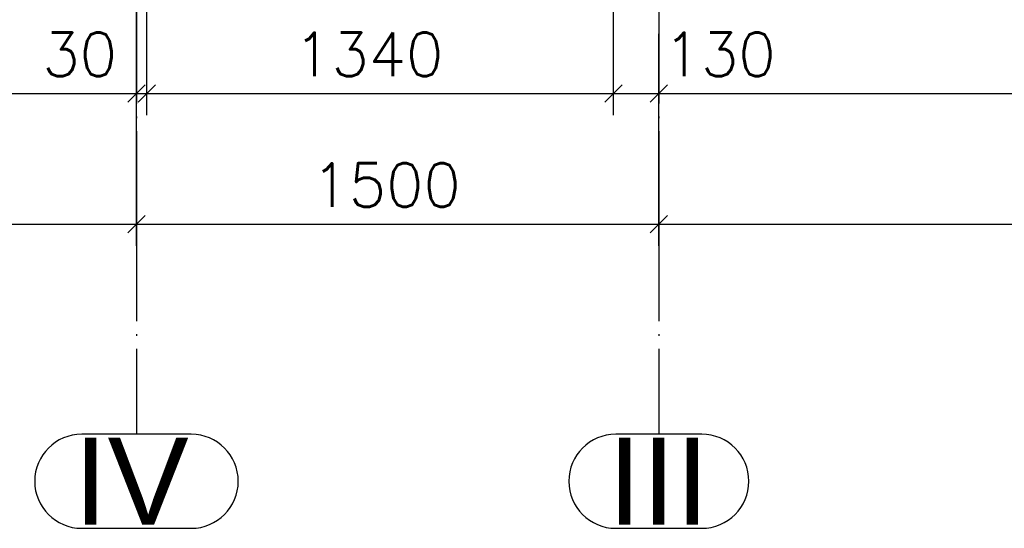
# Paper-space layout '450x700' of a CAD drawing. Header units: millimetres. Extents: x 0 to 420, y 0 to 695.
# Tile 48 of 86: x 199 to 256, y 285 to 314. Entities that reach past the tile are written whole.
import ezdxf

# ---------------------------------------------------------------- set-up
doc = ezdxf.new("R2010")
doc.units = ezdxf.units.MM
doc.linetypes.add('ACAD_ISO04W100', pattern=[30, 24, -3, 0, -3])
doc.layers.get('0').update_dxf_attribs({"linetype": 'CONTINUOUS'})
doc.layers.add('AS_DIM_ON', color=7, linetype='CONTINUOUS')
doc.layers.add('AS_Siatki', color=72, linetype='CONTINUOUS')
doc.styles.add('Arial', font='arial.ttf')
doc.styles.add('ROMANS', font='romans')

psp = doc.layouts.new('450x700')

# ---------------------------------------------------------------- linework, layer by layer
at = {"color": 20, "linetype": 'ACAD_ISO04W100', "ltscale": 0.25}
for p, q in [((206.009, 315.516), (206.009, 303.016)), ((236.009, 315.516), (236.009, 303.016)), ((206.009, 303.016), (206.009, 303.017)), ((206.009, 303.017), (206.009, 290.517)), ((236.009, 303.016), (236.009, 303.017)), ((236.009, 303.017), (236.009, 290.517))]:
    psp.add_line(p, q, dxfattribs=at)
at = {"color": 20, "linetype": 'Continuous', "ltscale": 0.25}
for p, q in [((209.156, 290.517), (202.863, 290.517)), ((238.481, 290.517), (233.538, 290.517)), ((202.863, 285.117), (209.156, 285.117)), ((233.538, 285.117), (238.481, 285.117))]:
    psp.add_line(p, q, dxfattribs=at)
for centre, start, end in [((202.863, 287.817), 90, 270), ((209.156, 287.817), 270, 90), ((233.538, 287.817), 90, 270), ((238.481, 287.817), 270, 90)]:
    psp.add_arc(centre, 2.7, start, end, dxfattribs=at)
at = {"layer": 'AS_DIM_ON', "color": 8}
for p, q in [((206.01, 308.832), (206.01, 321.016)), ((206.01, 301.332), (206.01, 321.016)), ((206.61, 308.832), (206.61, 321.016)), ((206.61, 308.832), (206.61, 321.016)), ((233.41, 308.832), (233.41, 321.016)), ((233.41, 308.832), (233.41, 321.016)), ((236.009, 308.832), (236.009, 313.516)), ((236.009, 301.332), (236.009, 313.516)), ((106.928, 310.082), (206.61, 310.082)), ((205.01, 310.082), (206.61, 310.082)), ((206.61, 310.082), (233.41, 310.082)), ((206.61, 310.082), (233.41, 310.082)), ((233.41, 310.082), (361.609, 310.082)), ((233.41, 310.082), (237.009, 310.082)), ((165.493, 302.582), (206.01, 302.582)), ((206.01, 302.582), (236.009, 302.582)), ((236.009, 302.582), (285.093, 302.582))]:
    psp.add_line(p, q, dxfattribs=at)
at = {"layer": 'AS_DIM_ON', "color": 8, "linetype": 'ByBlock', "lineweight": -2}
for p, q in [((206.51, 310.582), (205.51, 309.582)), ((206.11, 309.582), (207.11, 310.582)), ((207.11, 310.582), (206.11, 309.582)), ((206.11, 309.582), (207.11, 310.582)), ((207.11, 310.582), (206.11, 309.582)), ((232.91, 309.582), (233.91, 310.582)), ((233.91, 310.582), (232.91, 309.582)), ((232.91, 309.582), (233.91, 310.582)), ((233.91, 310.582), (232.91, 309.582)), ((235.509, 309.582), (236.509, 310.582)), ((205.51, 302.082), (206.51, 303.082)), ((206.51, 303.082), (205.51, 302.082)), ((235.509, 302.082), (236.509, 303.082)), ((236.509, 303.082), (235.509, 302.082))]:
    psp.add_line(p, q, dxfattribs=at)

# ---------------------------------------------------------------- texts
at = {"layer": 'AS_DIM_ON', "color": 9, "style": 'ROMANS'}
for s, p in [('30', (200.606, 311.082)), ('1340', (215.064, 311.082)), ('1340', (215.064, 311.082)), ('130', (236.29, 311.082)), ('1500', (216.064, 303.582))]:
    psp.add_text(s, height=2.5, dxfattribs=at).set_placement(p)
at = {"layer": 'AS_Siatki', "color": 20, "style": 'Arial'}
for s, p in [('IV', (202.411, 285.317)), ('III', (233.086, 285.317))]:
    psp.add_text(s, height=5, dxfattribs=at).set_placement(p)

doc.saveas('drawing.dxf')
